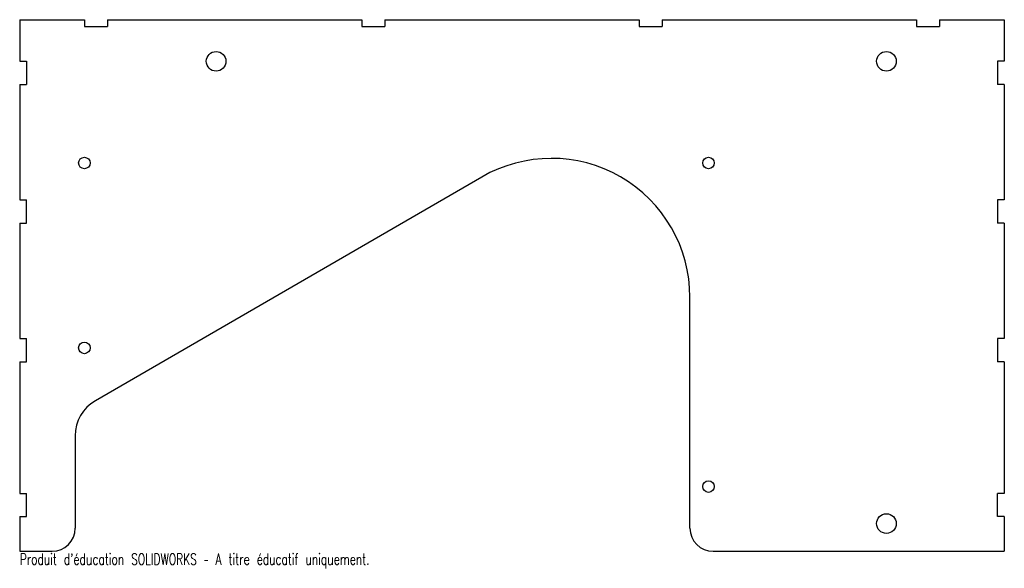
# Model space of a CAD drawing. Header units: millimetres. Extents: x -216 to 210, y -114 to 123.
import ezdxf

# ---------------------------------------------------------------- set-up
doc = ezdxf.new("R2010")
doc.units = ezdxf.units.MM
doc.styles.add('SLDTEXTSTYLE0', font='TXT', dxfattribs={"width": 0.7, "bigfont": 'bigfont'})

msp = doc.modelspace()

# ---------------------------------------------------------------- linework, layer by layer
at = {"color": 7, "linetype": 'Continuous', "lineweight": 25}
for p, q in [((-216, 123), (-216, 105)), ((-216, 123), (-188, 123)), ((-188, 123), (-188, 120)), ((-188, 120), (-178, 120)), ((-178, 123), (-178, 120)), ((-178, 123), (-68, 123)), ((-68, 123), (-68, 120)), ((-68, 120), (-58, 120)), ((-58, 123), (-58, 120)), ((-58, 123), (52, 123)), ((52, 123), (52, 120)), ((52, 120), (62, 120)), ((62, 123), (62, 120)), ((62, 123), (172, 123)), ((172, 123), (172, 120)), ((172, 120), (182, 120)), ((182, 123), (182, 120)), ((182, 123), (210, 123)), ((210, 123), (210, 105)), ((-216, 105), (-213, 105)), ((-213, 105), (-213, 95)), ((210, 105), (207, 105)), ((207, 105), (207, 95)), ((-216, 95), (-216, 45)), ((-216, 95), (-213, 95)), ((210, 95), (207, 95)), ((210, 95), (210, 45)), ((-16.06, 54.93), (-183.27, -41.85)), ((-216, 45), (-213, 45)), ((-213, 35), (-213, 45)), ((210, 45), (207, 45)), ((207, 45), (207, 35)), ((-216, 35), (-216, -15)), ((-216, 35), (-213, 35)), ((210, 35), (207, 35)), ((210, 35), (210, -15)), ((74, -97), (74, 3)), ((-216, -15), (-213, -15)), ((-213, -25), (-213, -15)), ((210, -15), (207, -15)), ((207, -15), (207, -25)), ((-216, -25), (-216, -82)), ((-216, -25), (-213, -25)), ((210, -25), (207, -25)), ((210, -25), (210, -82)), ((-192, -57), (-192, -97)), ((-216, -82), (-213, -82)), ((-213, -92), (-213, -82)), ((210, -82), (207, -82)), ((207, -92), (207, -82)), ((-216, -92), (-216, -107)), ((-216, -92), (-213, -92)), ((210, -92), (207, -92)), ((210, -92), (210, -107)), ((-216, -107), (-202, -107)), ((84, -107), (210, -107))]:
    msp.add_line(p, q, dxfattribs=at)
for centre, radius in [((-131, 105), 4.25), ((159, 105), 4.25), ((-188, 61), 2.5), ((82, 61), 2.5), ((-188, -19), 2.5), ((82, -79), 2.5), ((159, -95), 4.25)]:
    msp.add_circle(centre, radius, dxfattribs=at)
for centre, radius, start, end in [((14, 3), 60, 0, 120.0627), ((-174.5, -57), 17.5, 120.0627, 180), ((-202, -97), 10, 270, 0), ((84, -97), 10, 180, 270)]:
    msp.add_arc(centre, radius, start, end, dxfattribs=at)

# ---------------------------------------------------------------- texts
at = {"color": 7, "linetype": 'Continuous', "insert": (-216, -108.02), "char_height": 4.8336, "attachment_point": 1, "style": 'SLDTEXTSTYLE0'}
msp.add_mtext("Produit d'éducation SOLIDWORKS – A titre éducatif uniquement.", dxfattribs=at)

doc.saveas('drawing.dxf')
